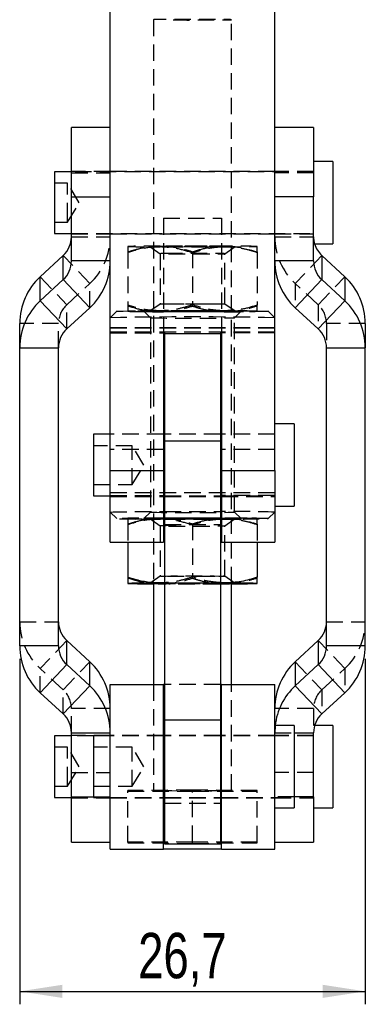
# Model space of a CAD drawing. Extents: x 62 to 368, y 48 to 256.
# Tile 32 of 41: x 183 to 210, y 119 to 195. Entities that reach past the tile are written whole.
import ezdxf

# ---------------------------------------------------------------- set-up
doc = ezdxf.new("R2010")
doc.units = 0
doc.linetypes.add('HIDDEN', pattern=[1.905, 1.27, -0.635])
doc.layers.get('0').update_dxf_attribs({"linetype": 'CONTINUOUS'})
doc.layers.add('FORMATO', color=179, linetype='CONTINUOUS')
doc.styles.add('SLDTEXTSTYLE0', font='TXT', dxfattribs={"width": 0.75})
doc.dimstyles.new('SLDDIMSTYLE1', dxfattribs={"dimtxt": 3.5, "dimasz": 3.302, "dimexe": 0, "dimexo": 0.0625, "dimgap": 0.875, "dimtad": 1, "dimdec": 3, "dimrnd": 1e-09, "dimzin": 12, "dimtxsty": 'SLDTEXTSTYLE0', "dimsah": 1, "dimcen": 0.09, "dimazin": 3, "dimtfac": 1, "dimtdec": 3, "dimtofl": 0, "dimtmove": 0, "dimatfit": 3, "dimtolj": 1, "dimtzin": 12})

# ---------------------------------------------------------------- blocks, each defined once
blk = doc.blocks.new('_D_5')
at = {"layer": 'FORMATO'}
for p, q in [((183.117, 145.777), (183.117, 119.121)), ((209.817, 145.777), (209.817, 119.121)), ((183.117, 120.121), (209.817, 120.121))]:
    blk.add_line(p, q, dxfattribs=at)
for points in [[(183.117, 120.121), (186.419, 119.613), (186.419, 120.629)], [(209.817, 120.121), (206.515, 120.629), (206.515, 119.613)]]:
    blk.add_solid(points, dxfattribs=at)
at = {"layer": 'FORMATO', "insert": (192.271, 124.633), "char_height": 3.5, "attachment_point": 1, "style": 'SLDTEXTSTYLE0'}
blk.add_mtext('26,7', dxfattribs=at)

msp = doc.modelspace()

# ---------------------------------------------------------------- linework, layer by layer
at = {"color": 7, "linetype": 'CONTINUOUS'}
for p, q in [((190.1166, 160.3125), (190.1166, 195.6697)), ((202.8166, 160.3125), (202.8166, 195.6697)), ((190.1166, 186.7843), (187.1166, 186.7843)), ((187.1166, 181.4264), (187.1166, 186.7843)), ((205.8166, 186.7843), (202.8166, 186.7843)), ((205.8166, 186.7843), (205.8166, 181.4264)), ((207.3166, 184.1502), (205.8166, 184.1502)), ((207.3166, 184.1502), (207.3166, 177.8002)), ((187.1166, 183.3564), (185.8166, 183.3564)), ((185.8166, 183.3564), (185.8166, 178.5939)), ((187.1166, 181.4264), (190.1166, 181.4264)), ((187.1166, 176.4862), (187.1166, 181.4264)), ((205.8166, 181.4264), (202.8166, 181.4264)), ((205.8166, 176.4862), (205.8166, 181.4264)), ((185.8166, 178.5939), (187.1166, 178.5939)), ((205.8166, 177.8002), (207.3166, 177.8002)), ((184.7066, 175.2672), (186.4806, 176.9035)), ((186.4806, 175.0393), (186.4806, 176.9035)), ((190.1166, 176.4862), (187.1166, 176.4862)), ((205.8166, 176.4862), (202.8166, 176.4862)), ((206.4526, 176.9035), (206.4526, 175.0393)), ((208.2266, 175.2672), (206.4526, 176.9035)), ((184.7066, 173.4029), (184.7066, 175.2672)), ((184.7066, 173.4029), (186.4806, 175.0393)), ((186.4806, 175.0393), (188.5266, 172.869)), ((204.4066, 172.869), (206.4526, 175.0393)), ((208.2266, 173.4029), (206.4526, 175.0393)), ((208.2266, 175.2672), (208.2266, 173.4029)), ((186.7526, 171.2327), (184.7066, 173.4029)), ((208.2266, 173.4029), (206.1806, 171.2327)), ((186.7526, 171.2327), (188.5266, 172.869)), ((206.1806, 171.2327), (204.4066, 172.869)), ((183.1166, 169.7858), (183.1166, 171.65)), ((209.8166, 171.65), (209.8166, 169.7858)), ((194.2166, 170.875), (198.7166, 170.875)), ((194.2166, 170.875), (194.2166, 160.3125)), ((194.3166, 170.875), (194.3166, 162.5927)), ((198.6166, 170.875), (198.6166, 162.5927)), ((198.7166, 170.875), (198.7166, 160.3125)), ((183.1166, 169.7858), (186.1166, 169.7858)), ((183.1166, 146.777), (183.1166, 169.7858)), ((186.1166, 146.777), (186.1166, 169.7858)), ((206.8166, 169.7858), (209.8166, 169.7858)), ((206.8166, 146.777), (206.8166, 169.7858)), ((209.8166, 146.777), (209.8166, 169.7858)), ((204.3166, 163.9014), (202.8166, 163.9014)), ((204.3166, 163.9014), (204.3166, 157.5514)), ((190.1166, 163.1077), (188.8166, 163.1077)), ((188.8166, 163.1077), (188.8166, 158.3452)), ((194.3166, 163.1077), (194.2166, 163.1077)), ((194.3166, 162.5927), (198.6166, 162.5927)), ((194.3166, 162.5927), (194.3166, 141.0676)), ((198.7166, 163.1077), (198.6166, 163.1077)), ((198.6166, 162.5927), (198.6166, 141.0676)), ((190.1166, 160.3125), (194.2166, 160.3125)), ((190.1166, 154.7747), (190.1166, 160.3125)), ((194.2166, 160.3125), (194.2166, 154.7747)), ((198.7166, 160.3125), (202.8166, 160.3125)), ((198.7166, 160.3125), (198.7166, 154.7747)), ((202.8166, 160.3125), (202.8166, 154.7747)), ((188.8166, 158.3452), (190.1166, 158.3452)), ((194.2166, 158.3452), (194.3166, 158.3452)), ((194.2166, 158.3003), (194.3166, 158.3003)), ((198.6166, 158.3452), (198.7166, 158.3452)), ((198.6166, 158.3003), (198.7166, 158.3003)), ((202.8166, 157.5514), (204.3166, 157.5514)), ((194.2166, 157.1471), (194.3166, 157.1474)), ((194.3166, 156.6431), (194.2166, 156.6428)), ((194.2166, 156.6354), (194.3166, 156.6358)), ((194.2166, 156.6235), (194.3166, 156.6191)), ((198.6166, 157.1474), (198.7166, 157.1471)), ((198.7166, 156.6428), (198.6166, 156.6431)), ((198.6166, 156.6358), (198.7166, 156.6354)), ((198.6166, 156.6023), (198.7166, 156.6114)), ((190.1166, 154.7747), (194.2166, 154.7747)), ((191.4666, 154.7747), (191.4666, 152.0695)), ((198.7166, 154.7747), (202.8166, 154.7747)), ((201.4666, 154.7747), (201.4666, 152.0695)), ((193.4666, 151.6109), (193.4666, 143.8018)), ((194.3166, 151.6528), (193.9666, 151.6345)), ((193.9666, 151.6345), (194.3166, 151.6359)), ((198.6166, 151.6359), (198.9666, 151.6345)), ((199.4666, 143.8018), (199.4666, 151.6109)), ((186.1166, 146.777), (183.1166, 146.777)), ((186.7526, 145.3301), (186.7526, 147.1943)), ((188.5266, 145.558), (186.7526, 147.1943)), ((204.4066, 145.558), (206.1806, 147.1943)), ((206.1806, 147.1943), (206.1806, 145.3301)), ((209.8166, 146.777), (206.8166, 146.777)), ((184.7066, 143.1598), (186.7526, 145.3301)), ((188.5266, 143.6938), (186.7526, 145.3301)), ((188.5266, 143.6938), (188.5266, 145.558)), ((204.4066, 145.558), (204.4066, 143.6938)), ((204.4066, 143.6938), (206.1806, 145.3301)), ((206.1806, 145.3301), (208.2266, 143.1598)), ((188.5266, 143.6938), (186.4806, 141.5235)), ((190.1166, 131.1018), (190.1166, 143.8018)), ((190.1166, 143.8018), (194.2166, 143.8018)), ((194.2166, 131.1018), (194.2166, 143.8018)), ((194.3166, 143.8018), (194.2166, 143.8018)), ((198.7166, 143.8018), (198.6166, 143.8018)), ((198.7166, 143.8018), (202.8166, 143.8018)), ((198.7166, 131.1018), (198.7166, 143.8018)), ((202.8166, 131.1018), (202.8166, 143.8018)), ((206.4526, 141.5235), (204.4066, 143.6938)), ((186.4806, 141.5235), (184.7066, 143.1598)), ((206.4526, 141.5235), (208.2266, 143.1598)), ((194.3166, 141.0676), (194.3166, 131.499)), ((194.3166, 141.0676), (198.6166, 141.0676)), ((198.6166, 141.0676), (198.6166, 131.499)), ((204.3166, 140.6268), (202.8166, 140.6268)), ((204.3166, 140.6268), (204.3166, 134.2768)), ((207.3166, 140.6268), (205.8955, 140.6268)), ((207.3166, 140.6268), (207.3166, 134.2768)), ((187.1166, 139.8331), (185.8166, 139.8331)), ((185.8166, 139.8331), (185.8166, 135.0706)), ((187.1166, 140.0766), (190.1166, 140.0766)), ((187.1166, 135.1364), (187.1166, 140.0766)), ((190.1166, 139.8331), (188.8166, 139.8331)), ((188.8166, 139.8331), (188.8166, 135.0706)), ((194.3166, 139.8331), (194.2166, 139.8331)), ((198.7166, 139.8331), (198.6166, 139.8331)), ((205.8166, 135.1364), (205.8166, 140.0766)), ((185.8166, 135.0706), (187.1166, 135.0706)), ((187.1166, 135.1364), (188.8166, 135.1364)), ((187.1166, 131.6427), (187.1166, 135.1364)), ((188.8166, 135.0706), (190.1166, 135.0706)), ((194.2166, 135.0706), (194.3166, 135.0706)), ((198.6166, 135.0706), (198.7166, 135.0706)), ((205.8166, 135.1364), (204.3166, 135.1364)), ((205.8166, 135.1364), (205.8166, 131.6427)), ((202.8166, 134.2768), (204.3166, 134.2768)), ((205.8166, 134.2768), (207.3166, 134.2768)), ((187.1166, 131.6427), (190.1166, 131.6427)), ((194.3166, 131.499), (198.6166, 131.499)), ((202.8166, 131.6427), (205.8166, 131.6427)), ((190.1166, 131.1018), (194.2166, 131.1018)), ((198.7166, 131.1018), (194.2166, 131.1018)), ((198.7166, 131.1018), (202.8166, 131.1018))]:
    msp.add_line(p, q, dxfattribs=at)
at = {"color": 7, "linetype": 'HIDDEN'}
for p, q in [((193.4666, 195.0987), (193.4666, 151.6109)), ((199.4666, 151.6109), (199.4666, 195.0987)), ((190.1166, 183.3752), (187.1166, 183.3752)), ((205.8166, 183.3564), (187.1166, 183.3564)), ((187.1166, 183.2906), (190.1166, 183.2906)), ((202.8166, 183.3752), (190.1166, 183.3752)), ((205.8166, 183.3752), (202.8166, 183.3752)), ((205.8166, 183.2906), (202.8166, 183.2906)), ((186.8166, 182.4752), (185.8166, 182.4752)), ((186.8166, 179.6979), (186.8166, 182.4752)), ((187.7179, 180.9752), (186.8166, 182.4752)), ((186.8166, 179.4752), (187.7179, 180.9752)), ((185.8166, 179.4752), (186.8166, 179.4752)), ((186.8166, 179.4752), (186.8166, 179.6979)), ((194.2166, 179.7716), (194.2166, 170.875)), ((194.2166, 179.7716), (198.7166, 179.7716)), ((198.7166, 179.7716), (198.7166, 170.875)), ((187.1166, 178.5939), (205.8166, 178.5939)), ((187.1166, 178.5752), (190.1166, 178.5752)), ((190.1166, 178.5752), (202.8166, 178.5752)), ((202.8166, 178.5752), (205.8166, 178.5752)), ((187.1166, 178.3504), (190.1166, 178.3504)), ((202.8166, 178.3504), (205.8166, 178.3504)), ((191.4666, 177.1756), (191.4666, 173.0689)), ((193.1711, 177.5989), (193.9668, 177.0418)), ((193.9666, 177.0421), (193.9666, 173.1565)), ((196.4666, 177.1985), (196.4666, 173.0918)), ((198.9664, 177.0418), (199.7621, 177.5989)), ((198.9666, 173.1565), (198.9666, 177.0421)), ((201.4666, 177.1756), (201.4666, 173.0689)), ((188.5266, 174.7332), (186.4806, 176.9035)), ((206.4526, 176.9035), (204.4066, 174.7332)), ((184.7066, 175.2672), (186.7526, 173.0969)), ((206.1806, 173.0969), (208.2266, 175.2672)), ((186.7526, 173.0969), (188.5266, 174.7332)), ((188.5266, 172.869), (188.5266, 174.7332)), ((204.4066, 174.7332), (204.4066, 172.869)), ((206.1806, 173.0969), (204.4066, 174.7332)), ((186.7526, 171.2327), (186.7526, 173.0969)), ((190.6168, 172.5997), (190.1168, 172.0998)), ((192.7167, 172.5991), (193.2167, 172.0992)), ((193.9668, 173.1567), (193.1711, 172.5997)), ((196.4666, 173.0918), (196.4666, 173)), ((199.7621, 172.5997), (198.9664, 173.1567)), ((199.7165, 172.0992), (200.2165, 172.5991)), ((202.8164, 172.0998), (202.3164, 172.5997)), ((206.1806, 173.0969), (206.1806, 171.2327)), ((193.2166, 172.0994), (193.2166, 157.0999)), ((199.7166, 157.0999), (199.7166, 172.0994)), ((186.1166, 171.65), (183.1166, 171.65)), ((186.1166, 169.7858), (186.1166, 171.65)), ((202.8166, 171.3211), (190.1166, 171.3211)), ((190.1166, 171.3206), (202.8166, 171.3206)), ((190.1166, 170.9999), (202.8166, 170.9999)), ((206.8166, 171.65), (206.8166, 169.7858)), ((209.8166, 171.65), (206.8166, 171.65)), ((190.1166, 170.9469), (194.3166, 170.9469)), ((194.3166, 170.9469), (194.3166, 170.875)), ((202.8166, 170.9469), (198.6166, 170.9469)), ((198.6166, 170.9469), (198.6166, 170.875)), ((194.2166, 163.1264), (190.1166, 163.1264)), ((194.2166, 163.1077), (190.1166, 163.1077)), ((198.6166, 163.1264), (194.3166, 163.1264)), ((198.6166, 163.1077), (194.3166, 163.1077)), ((202.8166, 163.1264), (198.7166, 163.1264)), ((202.8166, 163.1077), (198.7166, 163.1077)), ((191.8166, 162.2264), (188.8166, 162.2264)), ((194.2166, 161.9369), (190.1166, 161.9369)), ((191.8166, 159.2264), (191.8166, 162.2264)), ((192.7179, 160.7264), (191.8166, 162.2264)), ((202.8166, 161.9369), (198.7166, 161.9369)), ((191.8166, 159.2264), (192.7179, 160.7264)), ((188.8166, 159.2264), (191.8166, 159.2264)), ((190.1166, 158.621), (202.8166, 158.621)), ((190.1166, 158.388), (194.3166, 158.388)), ((190.1166, 158.3452), (194.2166, 158.3452)), ((190.1166, 158.3264), (194.2166, 158.3264)), ((190.1166, 158.3003), (194.2166, 158.3003)), ((194.3166, 158.3452), (198.6166, 158.3452)), ((194.3166, 158.3264), (198.6166, 158.3264)), ((194.3166, 158.3003), (198.6166, 158.3003)), ((202.8166, 158.388), (198.6166, 158.388)), ((198.7166, 158.3452), (202.8166, 158.3452)), ((198.7166, 158.3264), (202.8166, 158.3264)), ((198.7166, 158.3003), (202.8166, 158.3003)), ((190.1168, 157.0995), (190.6168, 156.5995)), ((193.2167, 157.1001), (192.7167, 156.6001)), ((193.1711, 156.5996), (193.9668, 156.0425)), ((193.9666, 156.6343), (194.2166, 156.6354)), ((193.9666, 156.6343), (194.2166, 156.6235)), ((198.7166, 156.6354), (198.9666, 156.6343)), ((198.7166, 156.6114), (198.9666, 156.6343)), ((198.9664, 156.0425), (199.7621, 156.5996)), ((200.2165, 156.6001), (199.7165, 157.1001)), ((202.3164, 156.5995), (202.8164, 157.0995)), ((191.4666, 156.1763), (191.4666, 154.7747)), ((193.9666, 156.0427), (193.9666, 152.1572)), ((194.3166, 156.1555), (198.6166, 156.1555)), ((196.4666, 156.1992), (196.4666, 152.0925)), ((198.9666, 152.1572), (198.9666, 156.0427)), ((201.4666, 156.1763), (201.4666, 154.7747)), ((193.9668, 152.1574), (193.1711, 151.6003)), ((196.4666, 152.0925), (196.4666, 152.0007)), ((199.7621, 151.6003), (198.9664, 152.1574)), ((193.9666, 151.5656), (193.4666, 151.5682)), ((199.4666, 151.5682), (198.9666, 151.5656)), ((183.1166, 148.6412), (186.1166, 148.6412)), ((206.8166, 148.6412), (209.8166, 148.6412)), ((186.7526, 147.1943), (184.7066, 145.0241)), ((208.2266, 145.0241), (206.1806, 147.1943)), ((186.4806, 143.3877), (188.5266, 145.558)), ((204.4066, 145.558), (206.4526, 143.3877)), ((184.7066, 143.1598), (184.7066, 145.0241)), ((186.4806, 143.3877), (184.7066, 145.0241)), ((206.4526, 143.3877), (208.2266, 145.0241)), ((208.2266, 145.0241), (208.2266, 143.1598)), ((193.4666, 143.8018), (193.4666, 135.6005)), ((198.6166, 143.8018), (194.3166, 143.8018)), ((199.4666, 135.6005), (199.4666, 143.8018)), ((186.4806, 141.5235), (186.4806, 143.3877)), ((206.4526, 143.3877), (206.4526, 141.5235)), ((187.1166, 140.0766), (187.1166, 141.9408)), ((190.1166, 141.9408), (187.1166, 141.9408)), ((205.8166, 141.9408), (202.8166, 141.9408)), ((205.8166, 141.9408), (205.8166, 140.0766)), ((205.8955, 140.6268), (205.8166, 140.6268)), ((190.1166, 139.8518), (187.1166, 139.8518)), ((188.8166, 139.8331), (187.1166, 139.8331)), ((194.2166, 139.8518), (190.1166, 139.8518)), ((194.2166, 139.8331), (190.1166, 139.8331)), ((194.3166, 139.8518), (194.2166, 139.8518)), ((198.6166, 139.8518), (194.3166, 139.8518)), ((198.6166, 139.8331), (194.3166, 139.8331)), ((198.7166, 139.8518), (198.6166, 139.8518)), ((202.8166, 139.8518), (198.7166, 139.8518)), ((202.8166, 139.8331), (198.7166, 139.8331)), ((202.8166, 140.0766), (204.3166, 140.0766)), ((205.8166, 139.8518), (202.8166, 139.8518)), ((205.8166, 139.8331), (202.8166, 139.8331)), ((186.8166, 138.9518), (185.8166, 138.9518)), ((186.8166, 136.1745), (186.8166, 138.9518)), ((187.7179, 137.4518), (186.8166, 138.9518)), ((191.8166, 138.9518), (188.8166, 138.9518)), ((191.8166, 135.9518), (191.8166, 138.9518)), ((192.7179, 137.4518), (191.8166, 138.9518)), ((186.8166, 135.9518), (187.7179, 137.4518)), ((187.1166, 137.0006), (190.1166, 137.0006)), ((191.8166, 135.9518), (192.7179, 137.4518)), ((205.8166, 137.0006), (202.8166, 137.0006)), ((186.8166, 135.9518), (186.8166, 136.1745)), ((185.8166, 135.9518), (186.8166, 135.9518)), ((188.8166, 135.9518), (191.8166, 135.9518)), ((196.4666, 135.6464), (191.4666, 135.6235)), ((191.4666, 131.6236), (191.4666, 135.6235)), ((191.4666, 135.5776), (196.4666, 135.5546)), ((196.4666, 131.6466), (196.4666, 135.6464)), ((201.4666, 135.6235), (196.4666, 135.6464)), ((196.4666, 135.5546), (201.4666, 135.5776)), ((201.4666, 131.6236), (201.4666, 135.6235)), ((187.1166, 135.0706), (188.8166, 135.0706)), ((187.1166, 135.0518), (190.1166, 135.0518)), ((188.8166, 135.1364), (190.1166, 135.1364)), ((190.1166, 135.0706), (194.2166, 135.0706)), ((190.1166, 135.0518), (194.2166, 135.0518)), ((194.2166, 135.0518), (194.3166, 135.0518)), ((194.3166, 135.0706), (198.6166, 135.0706)), ((194.3166, 135.0518), (198.6166, 135.0518)), ((194.3166, 134.6304), (198.6166, 134.6304)), ((198.6166, 135.0518), (198.7166, 135.0518)), ((198.7166, 135.0706), (202.8166, 135.0706)), ((198.7166, 135.0518), (202.8166, 135.0518)), ((204.3166, 135.1364), (202.8166, 135.1364)), ((202.8166, 135.0706), (205.8166, 135.0706)), ((202.8166, 135.0518), (205.8166, 135.0518)), ((196.4666, 131.6466), (191.4666, 131.6236)), ((191.4666, 131.6236), (191.4666, 131.5777)), ((191.4666, 131.5777), (196.4666, 131.5548)), ((201.4666, 131.6236), (196.4666, 131.6466)), ((196.4666, 131.5548), (196.4666, 131.6466)), ((196.4666, 131.5548), (201.4666, 131.5777)), ((201.4666, 131.5777), (201.4666, 131.6236))]:
    msp.add_line(p, q, dxfattribs=at)
at = {"color": 8, "linetype": 'CONTINUOUS'}
msp.add_line((204.3166, 140.0766), (205.8166, 140.0766), dxfattribs=at)
at = {"color": 7, "linetype": 'HIDDEN', "flags": 128}
for points in [[(194.9666, 195.078), (195.4854, 195.0761), (196.0397, 195.075), (196.6093, 195.0748), (197.1739, 195.0755), (197.7128, 195.077), (198.2068, 195.0792), (198.6378, 195.0822), (198.9904, 195.0858), (199.2517, 195.0898), (199.4124, 195.0941), (199.4666, 195.0987), (199.4124, 195.1032), (199.2517, 195.1075), (198.9904, 195.1115), (198.6378, 195.1151), (198.2068, 195.1181), (197.7128, 195.1203), (197.1739, 195.1218), (196.6093, 195.1225), (196.0397, 195.1223), (195.4854, 195.1212), (194.9666, 195.1193), (194.502, 195.1167), (194.1084, 195.1134), (193.8001, 195.1096), (193.5881, 195.1054), (193.4802, 195.1009), (193.4666, 195.0987)], [(198.1145, 177.5765), (198.6108, 177.5793), (199.0342, 177.5828), (199.3702, 177.5868), (199.6072, 177.5913), (199.7373, 177.596), (199.7561, 177.6008), (199.6628, 177.6056), (199.4606, 177.6102), (199.1565, 177.6143), (198.7609, 177.618), (198.287, 177.621), (197.7512, 177.6233), (197.1717, 177.6248), (196.5681, 177.6254), (195.9611, 177.6251), (195.3713, 177.6239), (194.8187, 177.6219), (194.3224, 177.6191), (193.899, 177.6156), (193.563, 177.6116), (193.326, 177.6072), (193.1959, 177.6024), (193.1771, 177.5976), (193.2704, 177.5928), (193.4726, 177.5883), (193.7767, 177.5841), (194.1723, 177.5804), (194.6462, 177.5774), (195.182, 177.5751), (195.7615, 177.5736), (196.3651, 177.573), (196.9721, 177.5733), (197.5619, 177.5745), (198.1145, 177.5765)], [(193.9666, 177.6336), (194.5532, 177.6359), (195.1725, 177.6376), (195.814, 177.6386), (196.4666, 177.639), (197.1192, 177.6386), (197.7607, 177.6376), (198.38, 177.6359), (198.9666, 177.6336)], [(198.9666, 177.5648), (198.38, 177.5625), (197.7607, 177.5608), (197.1192, 177.5598), (196.4666, 177.5595), (195.814, 177.5598), (195.1725, 177.5608), (194.5532, 177.5625), (193.9666, 177.5648)], [(195.2166, 177.0593), (194.7938, 177.0568), (194.4441, 177.0537), (194.1827, 177.0501), (194.0212, 177.0462), (193.9666, 177.0421), (194.0212, 177.0379), (194.1827, 177.034), (194.4441, 177.0304), (194.7938, 177.0273), (195.2166, 177.0249), (195.6941, 177.0232), (196.2053, 177.0223), (196.7279, 177.0223), (197.2391, 177.0232), (197.7166, 177.0249), (198.1394, 177.0273), (198.4891, 177.0304), (198.7505, 177.034), (198.912, 177.0379), (198.9666, 177.0421), (198.912, 177.0462), (198.7505, 177.0501), (198.4891, 177.0537), (198.1394, 177.0568), (197.7166, 177.0593), (197.2391, 177.061), (196.7279, 177.0618), (196.2053, 177.0618), (195.6941, 177.061), (195.2166, 177.0593)], [(202.3166, 172.5994), (202.2621, 172.593), (202.0997, 172.5868), (201.8323, 172.5808), (201.465, 172.5752), (201.0045, 172.57), (200.4595, 172.5654), (199.8402, 172.5614), (199.158, 172.5581), (198.4256, 172.5555), (197.6568, 172.5538), (196.8658, 172.553), (196.0674, 172.553), (195.2764, 172.5538), (194.5076, 172.5555), (193.7752, 172.5581), (193.093, 172.5614), (192.4737, 172.5654), (191.9287, 172.57), (191.4682, 172.5752), (191.1009, 172.5808), (190.8335, 172.5868), (190.6711, 172.593), (190.6166, 172.5994), (190.6711, 172.6057), (190.8335, 172.6119), (191.1009, 172.6179), (191.4682, 172.6235), (191.9287, 172.6287), (192.4737, 172.6334), (193.093, 172.6374), (193.7752, 172.6407), (194.5076, 172.6432), (195.2764, 172.6449), (196.0674, 172.6458), (196.8658, 172.6458), (197.6568, 172.6449), (198.4256, 172.6432), (199.158, 172.6407), (199.8402, 172.6374), (200.4595, 172.6334), (201.0045, 172.6287), (201.465, 172.6235), (201.8323, 172.6179), (202.0997, 172.6119), (202.2621, 172.6057), (202.3166, 172.5994)], [(200.2166, 172.5994), (200.1627, 172.6044), (200.0024, 172.6093), (199.7404, 172.6139), (199.3842, 172.6181), (198.9441, 172.6217), (198.4328, 172.6248), (197.8648, 172.627), (197.2566, 172.6285), (196.6258, 172.6292), (195.9903, 172.6289), (195.3685, 172.6279), (194.7783, 172.626), (194.2367, 172.6233), (193.7593, 172.62), (193.3597, 172.6161), (193.0495, 172.6116), (192.8376, 172.6069), (192.7301, 172.6019), (192.7301, 172.5968), (192.8376, 172.5919), (193.0495, 172.5871), (193.3597, 172.5827), (193.7593, 172.5787), (194.2367, 172.5754), (194.7783, 172.5727), (195.3685, 172.5709), (195.9903, 172.5698), (196.6258, 172.5696), (197.2566, 172.5702), (197.8648, 172.5717), (198.4328, 172.574), (198.9441, 172.577), (199.3842, 172.5806), (199.7404, 172.5848), (200.0024, 172.5894), (200.1627, 172.5943), (200.2166, 172.5994)], [(198.1145, 172.5767), (198.6108, 172.5795), (199.0342, 172.5829), (199.3702, 172.587), (199.6072, 172.5914), (199.7373, 172.5961), (199.7561, 172.601), (199.6628, 172.6058), (199.4606, 172.6103), (199.1565, 172.6145), (198.7609, 172.6182), (198.287, 172.6212), (197.7512, 172.6235), (197.1717, 172.625), (196.5681, 172.6256), (195.9611, 172.6253), (195.3713, 172.6241), (194.8187, 172.6221), (194.3224, 172.6193), (193.899, 172.6158), (193.563, 172.6118), (193.326, 172.6073), (193.1959, 172.6026), (193.1771, 172.5978), (193.2704, 172.593), (193.4726, 172.5884), (193.7767, 172.5842), (194.1723, 172.5806), (194.6462, 172.5775), (195.182, 172.5752), (195.7615, 172.5738), (196.3651, 172.5732), (196.9721, 172.5735), (197.5619, 172.5747), (198.1145, 172.5767)], [(197.7166, 173.1393), (197.2391, 173.1376), (196.7279, 173.1367), (196.2053, 173.1367), (195.6941, 173.1376), (195.2166, 173.1393), (194.7938, 173.1417), (194.4441, 173.1448), (194.1827, 173.1484), (194.0212, 173.1524), (193.9666, 173.1565), (194.0212, 173.1606), (194.1827, 173.1646), (194.4441, 173.1682), (194.7938, 173.1713), (195.2166, 173.1737), (195.6941, 173.1754), (196.2053, 173.1763), (196.7279, 173.1763), (197.2391, 173.1754), (197.7166, 173.1737), (198.1394, 173.1713), (198.4891, 173.1682), (198.7505, 173.1646), (198.912, 173.1606), (198.9666, 173.1565), (198.912, 173.1524), (198.7505, 173.1484), (198.4891, 173.1448), (198.1394, 173.1417), (197.7166, 173.1393)], [(193.9666, 172.6338), (194.5532, 172.6361), (195.1725, 172.6378), (195.814, 172.6388), (196.4666, 172.6391), (197.1192, 172.6388), (197.7607, 172.6378), (198.38, 172.6361), (198.9666, 172.6338)], [(198.9666, 172.5649), (198.38, 172.5626), (197.7607, 172.561), (197.1192, 172.56), (196.4666, 172.5596), (195.814, 172.56), (195.1725, 172.561), (194.5532, 172.5626), (193.9666, 172.5649)], [(190.1168, 157.0995), (190.1166, 157.0999), (190.1709, 157.1064), (190.333, 157.1129), (190.6, 157.1192), (190.9673, 157.1251), (191.4288, 157.1306), (191.9765, 157.1356), (192.601, 157.1399), (193.2916, 157.1436), (194.0366, 157.1465), (194.2166, 157.1471)], [(194.2166, 156.6428), (193.7752, 156.6412), (193.093, 156.6379), (192.4737, 156.6339), (191.9287, 156.6292), (191.4682, 156.624), (191.1009, 156.6184), (190.8335, 156.6124), (190.6711, 156.6062), (190.6166, 156.5999), (190.6711, 156.5935), (190.8335, 156.5873), (191.1009, 156.5813), (191.4682, 156.5757), (191.9287, 156.5705), (192.4737, 156.5659), (193.093, 156.5619), (193.7752, 156.5586), (194.5076, 156.5561), (195.2764, 156.5543), (196.0674, 156.5535), (196.8658, 156.5535), (197.6568, 156.5543), (198.4256, 156.5561), (199.158, 156.5586), (199.8402, 156.5619), (200.4595, 156.5659), (201.0045, 156.5705), (201.465, 156.5757), (201.8323, 156.5813), (202.0997, 156.5873), (202.2621, 156.5935), (202.3166, 156.5999), (202.3166, 156.5999)], [(200.2166, 156.5999), (200.1627, 156.5948), (200.0024, 156.5899), (199.7404, 156.5853), (199.3842, 156.5811), (198.9441, 156.5775), (198.4328, 156.5745), (197.8648, 156.5722), (197.2566, 156.5707), (196.6258, 156.5701), (195.9903, 156.5703), (195.3685, 156.5714), (194.7783, 156.5733), (194.2367, 156.5759), (193.7593, 156.5792), (193.3597, 156.5832), (193.0495, 156.5876), (192.8376, 156.5924), (192.7301, 156.5973), (192.7301, 156.6024), (192.8376, 156.6074), (193.0495, 156.6122), (193.3597, 156.6166), (193.7593, 156.6205), (194.2367, 156.6238), (194.7783, 156.6265), (195.3685, 156.6284), (195.9903, 156.6294), (196.6258, 156.6297), (197.2566, 156.629), (197.8648, 156.6275), (198.4328, 156.6253), (198.9441, 156.6223), (199.3842, 156.6186), (199.7404, 156.6144), (200.0024, 156.6098), (200.1627, 156.6049), (200.2166, 156.5999)], [(198.1145, 156.5772), (198.6108, 156.58), (199.0342, 156.5834), (199.3702, 156.5875), (199.6072, 156.5919), (199.7373, 156.5967), (199.7561, 156.6015), (199.6628, 156.6063), (199.4606, 156.6108), (199.1565, 156.615), (198.7609, 156.6187), (198.287, 156.6217), (197.7512, 156.624), (197.1717, 156.6255), (196.5681, 156.6261), (195.9611, 156.6258), (195.3713, 156.6246), (194.8187, 156.6226), (194.3224, 156.6198), (193.899, 156.6163), (193.563, 156.6123), (193.326, 156.6078), (193.1959, 156.6031), (193.1771, 156.5983), (193.2704, 156.5935), (193.4726, 156.5889), (193.7767, 156.5847), (194.1723, 156.5811), (194.6462, 156.578), (195.182, 156.5757), (195.7615, 156.5743), (196.3651, 156.5737), (196.9721, 156.574), (197.5619, 156.5752), (198.1145, 156.5772)], [(193.2167, 157.1001), (193.2166, 157.0999), (193.2719, 157.0951), (193.4361, 157.0905), (193.7034, 157.0863), (194.0648, 157.0825), (194.508, 157.0792), (195.0179, 157.0767), (195.5772, 157.075), (196.1667, 157.0741), (196.7665, 157.0741), (197.356, 157.075), (197.9152, 157.0767), (198.4252, 157.0792), (198.8684, 157.0825), (199.2298, 157.0863), (199.4971, 157.0905), (199.6613, 157.0951), (199.7166, 157.0999), (199.7166, 157.0999)], [(198.9666, 156.5654), (198.38, 156.5631), (197.7607, 156.5615), (197.1192, 156.5605), (196.4666, 156.5601), (195.814, 156.5605), (195.1725, 156.5615), (194.5532, 156.5631), (193.9666, 156.5654)], [(194.3166, 157.1474), (194.8231, 157.1486), (195.6378, 157.1499), (196.4666, 157.1503), (197.2954, 157.1499), (198.1101, 157.1486), (198.6166, 157.1474)], [(198.6166, 156.6431), (198.4256, 156.6437), (197.6568, 156.6454), (196.8658, 156.6463), (196.0674, 156.6463), (195.2764, 156.6454), (194.5076, 156.6437), (194.3166, 156.6431)], [(194.3166, 156.6358), (194.5532, 156.6366), (195.1725, 156.6383), (195.814, 156.6393), (196.4666, 156.6396), (197.1192, 156.6393), (197.7607, 156.6383), (198.38, 156.6366), (198.6166, 156.6358)], [(195.2166, 156.0599), (194.7938, 156.0575), (194.4441, 156.0544), (194.1827, 156.0508), (194.0212, 156.0469), (193.9666, 156.0427), (194.0212, 156.0386), (194.1827, 156.0346), (194.4441, 156.031), (194.7938, 156.028), (195.2166, 156.0255), (195.6941, 156.0238), (196.2053, 156.023), (196.7279, 156.023), (197.2391, 156.0238), (197.7166, 156.0255), (198.1394, 156.028), (198.4891, 156.031), (198.7505, 156.0346), (198.912, 156.0386), (198.9664, 156.0425)], [(197.7166, 152.14), (197.2391, 152.1383), (196.7279, 152.1374), (196.2053, 152.1374), (195.6941, 152.1383), (195.2166, 152.14), (194.7938, 152.1424), (194.4441, 152.1455), (194.1827, 152.1491), (194.0212, 152.153), (193.9666, 152.1572), (194.0212, 152.1613), (194.1827, 152.1653), (194.4441, 152.1689), (194.7938, 152.1719), (195.2166, 152.1744), (195.6941, 152.1761), (196.2053, 152.1769), (196.7279, 152.1769), (197.2391, 152.1761), (197.7166, 152.1744), (198.1394, 152.1719), (198.4891, 152.1689), (198.7505, 152.1653), (198.912, 152.1613), (198.9666, 152.1572), (198.912, 152.153), (198.7505, 152.1491), (198.4891, 152.1455), (198.1394, 152.1424), (197.7166, 152.14)], [(198.9666, 151.5656), (198.38, 151.5633), (197.7607, 151.5616), (197.1192, 151.5606), (196.4666, 151.5603), (195.814, 151.5606), (195.1725, 151.5616), (194.5532, 151.5633), (193.9666, 151.5656)], [(194.3166, 151.6359), (194.5532, 151.6368), (195.1725, 151.6384), (195.814, 151.6394), (196.4666, 151.6398), (197.1192, 151.6394), (197.7607, 151.6384), (198.38, 151.6368), (198.6166, 151.6359)], [(202.8476, 140.6268), (202.8429, 140.5829), (202.8166, 140.0766)], [(197.9666, 135.6212), (198.4312, 135.6186), (198.8248, 135.6153), (199.1331, 135.6115), (199.3451, 135.6073), (199.453, 135.6028), (199.453, 135.5983), (199.3451, 135.5938), (199.1331, 135.5896), (198.8248, 135.5858), (198.4312, 135.5825), (197.9666, 135.5799), (197.4478, 135.578), (196.8935, 135.5769), (196.3239, 135.5767), (195.7593, 135.5774), (195.2204, 135.5788), (194.7264, 135.5811), (194.2954, 135.5841), (193.9428, 135.5876), (193.6815, 135.5917), (193.5208, 135.596), (193.4666, 135.6005), (193.5208, 135.605), (193.6815, 135.6094), (193.9428, 135.6134), (194.2954, 135.617), (194.7264, 135.62), (195.2204, 135.6222), (195.7593, 135.6237), (196.3239, 135.6244), (196.8935, 135.6241), (197.4478, 135.6231), (197.9666, 135.6212)]]:
    msp.add_lwpolyline(points, dxfattribs=at)
at = {"color": 7, "linetype": 'CONTINUOUS', "flags": 128}
for points in [[(194.3166, 151.6199), (193.899, 151.6165), (193.563, 151.6124), (193.326, 151.608), (193.1959, 151.6032), (193.1771, 151.5984), (193.2704, 151.5936), (193.4666, 151.5892)], [(199.4553, 151.589), (199.6072, 151.5921), (199.7373, 151.5968), (199.7561, 151.6016), (199.6628, 151.6064), (199.4606, 151.611), (199.1565, 151.6152), (198.7609, 151.6188), (198.6166, 151.6199)]]:
    msp.add_lwpolyline(points, dxfattribs=at)
at = {"color": 7, "linetype": 'CONTINUOUS'}
for centre, radius, start, end in [((185.148, 178.3525), 1.9686, 312.603964, 359.93805), ((207.7901, 178.3559), 1.9745, 196.347171, 227.357801), ((185.148, 176.4883), 1.9686, 312.603964, 359.93805), ((185.1951, 176.4915), 4.9215, 312.603811, 359.938134), ((207.7381, 176.4915), 4.9215, 180.061866, 227.396189), ((207.7852, 176.4883), 1.9686, 180.06195, 227.396036), ((188.0381, 171.6447), 4.9215, 132.603699, 179.938215), ((204.8951, 171.6447), 4.9215, 0.061785, 47.396301), ((188.0381, 169.7805), 4.9215, 132.603799, 179.938158), ((204.8951, 169.7805), 4.9215, 0.061842, 47.396201), ((188.0852, 169.7837), 1.9686, 132.603964, 179.93805), ((204.848, 169.7837), 1.9686, 0.06195, 47.396036), ((193.5338, 92.2661), 59.3699, 89.582325, 91.995392), ((193.2628, 201.6592), 50.0914, 267.945055, 270.233146), ((199.3994, 92.2661), 59.3699, 88.004608, 90.417675), ((199.6704, 201.6592), 50.0914, 269.766854, 272.054945), ((188.0852, 148.6433), 1.9686, 180.061834, 227.396207), ((204.848, 148.6433), 1.9686, 312.603793, 359.938166), ((188.0381, 146.7823), 4.9215, 180.061808, 227.39625), ((188.0852, 146.7791), 1.9686, 180.061834, 227.396207), ((204.848, 146.7791), 1.9686, 312.603793, 359.938166), ((204.8951, 146.7823), 4.9215, 312.60375, 359.938192), ((185.1951, 141.9355), 4.9215, 0.061841, 47.396235), ((207.7381, 141.9355), 4.9215, 132.603765, 179.938159), ((185.1951, 140.0713), 4.9215, 0.06183, 47.396247), ((207.7411, 140.0691), 4.9251, 132.612269, 173.498363), ((185.148, 140.0745), 1.9686, 0.06185, 47.396204), ((207.7852, 140.0745), 1.9686, 132.603796, 179.93815)]:
    msp.add_arc(centre, radius, start, end, dxfattribs=at)
at = {"color": 7, "linetype": 'HIDDEN'}
for centre, radius, start, end in [((185.1951, 178.3557), 4.9215, 312.603757, 359.938188), ((207.7381, 178.3557), 4.9215, 180.061812, 227.396243), ((207.7752, 178.3505), 1.9586, 180.003378, 196.318005), ((193.5337, 118.2698), 59.3655, 89.582213, 91.995461), ((193.5339, 236.9356), 59.3724, 268.004594, 270.417562), ((199.3995, 118.2698), 59.3655, 88.004539, 90.417787), ((199.3993, 236.9356), 59.3724, 269.582438, 271.995406), ((188.0852, 171.6479), 1.9686, 132.603713, 179.938192), ((193.5337, 113.2738), 59.3615, 89.582133, 91.995541), ((193.5337, 231.9249), 59.3615, 268.004459, 270.417867), ((199.3995, 113.2738), 59.3615, 88.004459, 90.417867), ((199.3995, 231.9249), 59.3615, 269.582133, 271.995541), ((204.848, 171.6479), 1.9686, 0.061808, 47.396287), ((196.4666, -135.0399), 307.205, 88.815598, 91.184402), ((196.4616, 332.591), 160.5246, 268.841728, 271.161884), ((193.5338, 97.2649), 59.371, 89.582325, 91.995349), ((193.5338, 215.9328), 59.3689, 268.004566, 270.417675), ((199.3776, 36.4822), 120.6667, 88.366853, 90.313865), ((199.2811, 53.0084), 103.6359, 88.321543, 90.312068), ((199.3994, 97.2649), 59.371, 88.004651, 90.417675), ((199.3994, 215.9328), 59.3689, 269.582325, 271.995434), ((196.4717, 418.9339), 267.3616, 269.355984, 270.352038), ((196.4666, -197.1915), 348.818, 89.646845, 90.353155), ((197.8078, 264.0565), 112.4796, 270.156195, 270.839241), ((188.0381, 148.6465), 4.9215, 180.061811, 227.396253), ((204.8951, 148.6465), 4.9215, 312.603747, 359.938189), ((185.148, 141.9387), 1.9686, 0.061853, 47.396201), ((207.7852, 141.9387), 1.9686, 132.603799, 179.938147)]:
    msp.add_arc(centre, radius, start, end, dxfattribs=at)
for points, knots in [([(191.4666, 177.1756), (191.6544, 177.2357), (192.1542, 177.3955), (192.9876, 177.585), (193.6389, 177.6173), (193.9666, 177.6336)], [0, 0, 0, 0, 0.2302358, 0.6126667, 1, 1, 1, 1]), ([(191.4666, 177.5989), (191.4666, 177.5989), (191.4666, 177.5984), (191.4666, 177.5091), (191.4666, 177.2874), (191.4666, 177.1756)], [0, 0, 0, 0, 0.0476806, 0.5194754, 1, 1, 1, 1]), ([(193.9666, 177.5648), (193.9074, 177.5645), (193.4586, 177.5625), (192.6125, 177.4689), (191.8509, 177.2435), (191.4666, 177.1297)], [0, 0, 0, 0, 0.0700626, 0.5307695, 1, 1, 1, 1]), ([(193.9666, 177.6336), (194.1755, 177.6284), (194.7012, 177.6153), (195.5412, 177.4772), (196.157, 177.2918), (196.4666, 177.1985)], [0, 0, 0, 0, 0.2470036, 0.6214753, 1, 1, 1, 1]), ([(196.4666, 177.1067), (196.0606, 177.2334), (195.2411, 177.4891), (194.394, 177.5394), (193.9666, 177.5648)], [0, 0, 0, 0, 0.4954573, 1, 1, 1, 1]), ([(196.4666, 177.1985), (196.8726, 177.3215), (197.6921, 177.5696), (198.5392, 177.6122), (198.9666, 177.6336)], [0, 0, 0, 0, 0.4954581, 1, 1, 1, 1]), ([(198.9666, 177.5648), (198.6433, 177.5489), (197.992, 177.5169), (197.1584, 177.328), (196.6544, 177.1668), (196.4666, 177.1067)], [0, 0, 0, 0, 0.3821181, 0.7697649, 1, 1, 1, 1]), ([(198.9666, 177.6336), (199.0258, 177.6328), (199.4746, 177.6267), (200.3207, 177.5253), (201.0823, 177.2929), (201.4666, 177.1756)], [0, 0, 0, 0, 0.0700629, 0.5307701, 1, 1, 1, 1]), ([(201.4666, 177.1297), (201.1601, 177.2221), (200.5443, 177.4076), (199.7043, 177.5463), (199.1755, 177.5596), (198.9666, 177.5648)], [0, 0, 0, 0, 0.3747931, 0.752996, 1, 1, 1, 1]), ([(201.4666, 177.1756), (201.4666, 177.2967), (201.4666, 177.5411), (201.4666, 177.5797), (201.4666, 177.5992)], [0, 0, 0, 0, 0.49545737, 1, 1, 1, 1]), ([(193.9666, 172.6338), (193.6433, 172.6467), (192.992, 172.6728), (192.1584, 172.8539), (191.6544, 173.0105), (191.4666, 173.0689)], [0, 0, 0, 0, 0.3821182, 0.7697645, 1, 1, 1, 1]), ([(191.4666, 173.0689), (191.4666, 172.9403), (191.4666, 172.6809), (191.4666, 172.6267), (191.4666, 172.5994)], [0, 0, 0, 0, 0.4954584, 1, 1, 1, 1]), ([(191.4666, 173.023), (191.8726, 172.8963), (192.6921, 172.6406), (193.5392, 172.5903), (193.9666, 172.5649)], [0, 0, 0, 0, 0.4954586, 1, 1, 1, 1]), ([(196.4666, 173.0918), (196.1601, 172.9966), (195.5443, 172.8054), (194.7043, 172.659), (194.1755, 172.6409), (193.9666, 172.6338)], [0, 0, 0, 0, 0.3747937, 0.7529959, 1, 1, 1, 1]), ([(193.9666, 172.5649), (194.0258, 172.5652), (194.4746, 172.5672), (195.3207, 172.6608), (196.0823, 172.8863), (196.4666, 173)], [0, 0, 0, 0, 0.0700626, 0.5307707, 1, 1, 1, 1]), ([(198.9666, 172.6338), (198.9074, 172.6346), (198.4586, 172.6407), (197.6125, 172.7421), (196.8509, 172.9745), (196.4666, 173.0918)], [0, 0, 0, 0, 0.0700629, 0.53077025, 1, 1, 1, 1]), ([(196.4666, 173), (196.6544, 172.9417), (197.1542, 172.7864), (197.9876, 172.6046), (198.6389, 172.5782), (198.9666, 172.5649)], [0, 0, 0, 0, 0.2302358, 0.6126668, 1, 1, 1, 1]), ([(201.4666, 173.0689), (201.0606, 172.9459), (200.2411, 172.6978), (199.394, 172.6552), (198.9666, 172.6338)], [0, 0, 0, 0, 0.4954569, 1, 1, 1, 1]), ([(198.9666, 172.5649), (199.1755, 172.5721), (199.7012, 172.5901), (200.5412, 172.7358), (201.157, 172.9269), (201.4666, 173.023)], [0, 0, 0, 0, 0.2470038, 0.6214752, 1, 1, 1, 1]), ([(201.4666, 172.5994), (201.4666, 172.6004), (201.4666, 172.6086), (201.4666, 172.7139), (201.4666, 172.9498), (201.4666, 173.0689)], [0, 0, 0, 0, 0.0700641, 0.5307709, 1, 1, 1, 1]), ([(191.4666, 156.1763), (191.6544, 156.2363), (192.1542, 156.3962), (192.9876, 156.5856), (193.6389, 156.618), (193.9666, 156.6343)], [0, 0, 0, 0, 0.23023695, 0.61266792, 1, 1, 1, 1]), ([(191.4666, 156.5996), (191.4666, 156.5996), (191.4666, 156.599), (191.4666, 156.5097), (191.4666, 156.2881), (191.4666, 156.1763)], [0, 0, 0, 0, 0.0476807, 0.5194768, 1, 1, 1, 1]), ([(193.9666, 156.5654), (193.9074, 156.5652), (193.4586, 156.5632), (192.6125, 156.4696), (191.8509, 156.2441), (191.4666, 156.1304)], [0, 0, 0, 0, 0.0700627, 0.5307703, 1, 1, 1, 1]), ([(196.4666, 156.1074), (196.0606, 156.2341), (195.2411, 156.4898), (194.394, 156.5401), (193.9666, 156.5654)], [0, 0, 0, 0, 0.4954575, 1, 1, 1, 1]), ([(194.3166, 156.6191), (194.4087, 156.6161), (194.8174, 156.6027), (195.541, 156.4758), (196.157, 156.2917), (196.4666, 156.1992)], [0, 0, 0, 0, 0.12639505, 0.56084706, 1, 1, 1, 1]), ([(196.4666, 156.1992), (196.8722, 156.3249), (197.5776, 156.5434), (198.3068, 156.5847), (198.6166, 156.6023)], [0, 0, 0, 0, 0.5750979, 1, 1, 1, 1]), ([(198.9666, 156.5654), (198.6433, 156.5495), (197.992, 156.5175), (197.1584, 156.3287), (196.6544, 156.1675), (196.4666, 156.1074)], [0, 0, 0, 0, 0.382118, 0.7697646, 1, 1, 1, 1]), ([(198.9666, 156.6343), (199.0258, 156.6335), (199.4746, 156.6274), (200.3207, 156.526), (201.0823, 156.2935), (201.4666, 156.1763)], [0, 0, 0, 0, 0.0700629, 0.5307702, 1, 1, 1, 1]), ([(201.4666, 156.1304), (201.1601, 156.2227), (200.5443, 156.4083), (199.7043, 156.547), (199.1755, 156.5602), (198.9666, 156.5654)], [0, 0, 0, 0, 0.3747923, 0.7529957, 1, 1, 1, 1]), ([(201.4666, 156.1763), (201.4666, 156.2973), (201.4666, 156.5417), (201.4666, 156.5804), (201.4666, 156.5999)], [0, 0, 0, 0, 0.4954586, 1, 1, 1, 1]), ([(191.4666, 152.0236), (191.8726, 151.897), (192.6921, 151.6413), (193.5392, 151.591), (193.9666, 151.5656)], [0, 0, 0, 0, 0.4954574, 1, 1, 1, 1]), ([(193.9666, 151.5656), (194.0258, 151.5659), (194.4746, 151.5678), (195.3207, 151.6615), (196.0823, 151.8869), (196.4666, 152.0007)], [0, 0, 0, 0, 0.0700626, 0.5307695, 1, 1, 1, 1]), ([(196.4666, 152.0925), (196.1601, 151.998), (195.5442, 151.8082), (194.8206, 151.674), (194.4087, 151.6567), (194.3166, 151.6528)], [0, 0, 0, 0, 0.43482436, 0.87360439, 1, 1, 1, 1]), ([(198.6166, 151.6582), (198.2848, 151.6862), (197.5562, 151.7478), (196.8508, 151.971), (196.4666, 152.0925)], [0, 0, 0, 0, 0.4554508, 1, 1, 1, 1]), ([(196.4666, 152.0007), (196.6544, 151.9424), (197.1542, 151.7871), (197.9876, 151.6053), (198.6389, 151.5789), (198.9666, 151.5656)], [0, 0, 0, 0, 0.2302372, 0.612668, 1, 1, 1, 1]), ([(198.9666, 151.5656), (199.1755, 151.5728), (199.7012, 151.5907), (200.5412, 151.7365), (201.157, 151.9276), (201.4666, 152.0236)], [0, 0, 0, 0, 0.24700495, 0.62147643, 1, 1, 1, 1])]:
    msp.add_open_spline(points, degree=3, knots=knots, dxfattribs=at)
at = {"color": 7, "linetype": 'CONTINUOUS'}
for points, knots in [([(193.9666, 151.6345), (193.6433, 151.6474), (192.992, 151.6734), (192.1584, 151.8546), (191.6544, 152.0112), (191.4666, 152.0695)], [0, 0, 0, 0, 0.382117, 0.7697634, 1, 1, 1, 1]), ([(191.4666, 152.0695), (191.4666, 151.941), (191.4666, 151.6816), (191.4666, 151.6274), (191.4666, 151.6)], [0, 0, 0, 0, 0.4954571, 1, 1, 1, 1]), ([(201.4666, 152.0695), (201.0606, 151.9466), (200.2411, 151.6984), (199.394, 151.6559), (198.9666, 151.6345)], [0, 0, 0, 0, 0.4954581, 1, 1, 1, 1]), ([(201.4666, 151.6), (201.4666, 151.6011), (201.4666, 151.6093), (201.4666, 151.7146), (201.4666, 151.9505), (201.4666, 152.0695)], [0, 0, 0, 0, 0.0700618, 0.5307697, 1, 1, 1, 1]), ([(198.9666, 151.6345), (198.9073, 151.634), (198.7902, 151.6332), (198.674, 151.6499), (198.6166, 151.6582)], [0, 0, 0, 0, 0.5065451, 1, 1, 1, 1])]:
    msp.add_open_spline(points, degree=3, knots=knots, dxfattribs=at)

# ---------------------------------------------------------------- dimensions: what is measured, and where the dimension line sits
at = {"layer": 'FORMATO'}
dim = msp.add_linear_dim(base=(209.8166, 120.1213), p1=(183.1166, 146.777), p2=(209.8166, 146.777), dimstyle='SLDDIMSTYLE1', dxfattribs=at)
dim.commit()
dim.dimension.update_dxf_attribs({"geometry": '_D_5', "text_midpoint": (196.797, 120.1213), "dimtype": 160})

doc.saveas('drawing.dxf')
